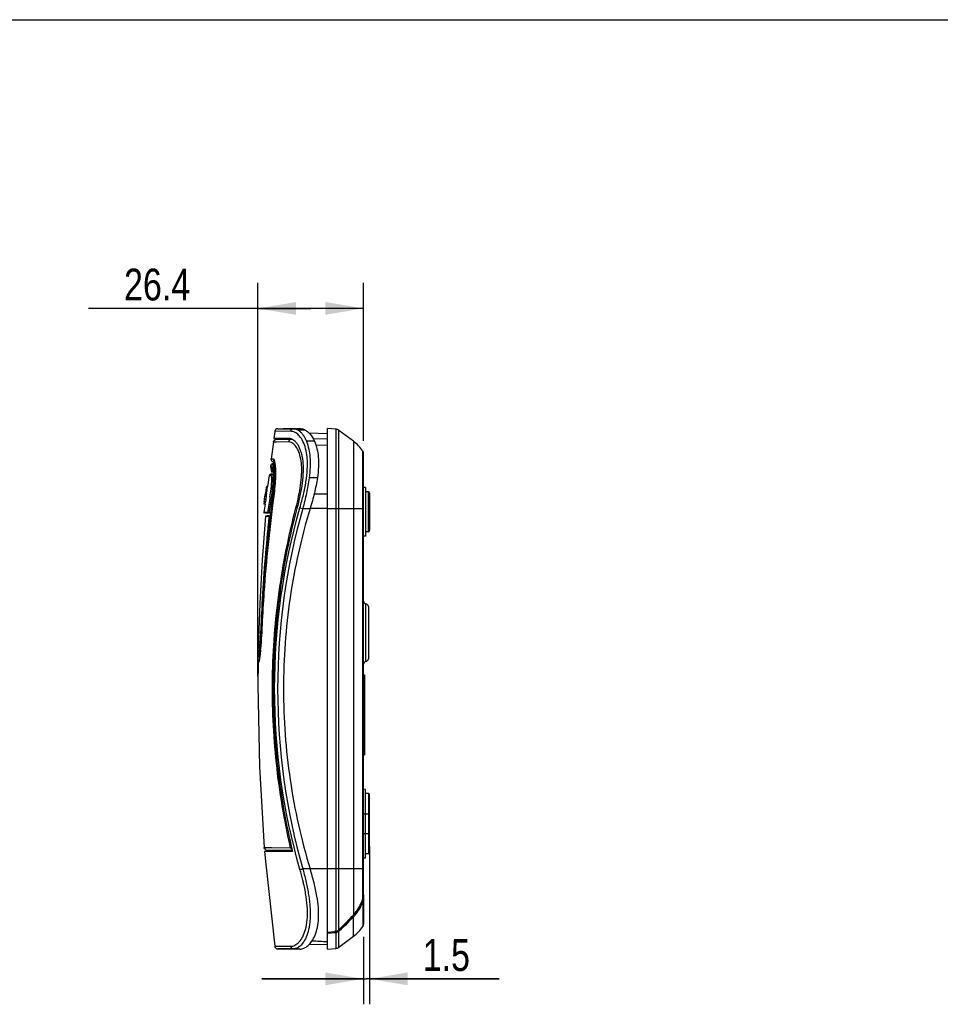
# Model space of a CAD drawing. Header units: inches. Extents: x 0 to 17, y 0 to 11.
# Tile 20 of 24: x 6.2 to 10.7, y 6.2 to 11. Entities that reach past the tile are written whole.
import ezdxf

# ---------------------------------------------------------------- set-up
doc = ezdxf.new("R2010")
doc.units = ezdxf.units.IN
doc.header["$LTSCALE"] = 0.935
doc.header["$MEASUREMENT"] = 0
doc.layers.get('0').update_dxf_attribs({"linetype": 'CONTINUOUS'})
doc.layers.add('1', color=7, linetype='CONTINUOUS')
doc.styles.get("Standard").update_dxf_attribs({"font": 'txt', "width": 0.8})
doc.dimstyles.new('DIMSTYLE_1', dxfattribs={"dimtxt": 0.15625, "dimasz": 0.1875, "dimexe": 0.125, "dimexo": 0.0625, "dimgap": 0.039062, "dimtad": 0, "dimtih": 1, "dimtoh": 1, "dimlfac": 2, "dimzin": 4, "dimdsep": 46, "dimtxsty": 'Standard', "dimblk": '_FILLED', "dimblk1": '_FILLED', "dimblk2": '_FILLED', "dimcen": 0.09, "dimazin": 1, "dimtfac": 1, "dimtofl": 0, "dimtmove": 0, "dimatfit": 3, "dimldrblk": '_FILLED', "dimfxl": 1, "dimtolj": 1, "dimtzin": 4, "dimarcsym": 0})
doc.dimstyles.new('DIMSTYLE_2', dxfattribs={"dimtxt": 0.15625, "dimasz": 0.1875, "dimexe": 0.125, "dimexo": 0.0625, "dimgap": 0.039062, "dimtad": 0, "dimtih": 1, "dimtoh": 1, "dimdec": 1, "dimlfac": 2, "dimzin": 4, "dimdsep": 46, "dimtxsty": 'Standard', "dimblk": '_FILLED', "dimblk1": '_FILLED', "dimblk2": '_FILLED', "dimcen": 0.09, "dimazin": 1, "dimtfac": 1, "dimtofl": 0, "dimtmove": 0, "dimatfit": 3, "dimldrblk": '_FILLED', "dimfxl": 1, "dimtolj": 1, "dimtzin": 4, "dimarcsym": 0})

# ---------------------------------------------------------------- blocks, each defined once
blk = doc.blocks.new('_FILLED')
at = {"color": 0, "linetype": 'ByBlock'}
blk.add_solid([(0, 0), (-1, 0.167), (-1, -0.167)], dxfattribs=at)
blk = doc.blocks.new('*D3')
at = {"color": 7, "linetype": 'Continuous', "transparency": 16777216}
for p, q in [((7.3306, 7.7731), (7.3306, 9.7058)), ((7.8499, 8.9304), (7.8499, 9.7058)), ((7.5902, 9.5808), (6.498, 9.5808)), ((7.3306, 9.5808), (7.5902, 9.5808)), ((7.8499, 9.5808), (7.5902, 9.5808))]:
    blk.add_line(p, q, dxfattribs=at)
at = {"color": 7, "linetype": 'Continuous', "transparency": 16777216, "xscale": 0.1875, "yscale": 0.1875, "zscale": 0.1875, "rotation": 180}
blk.add_blockref('_FILLED', (7.3306, 9.5808), dxfattribs=at)
at = {"color": 7, "linetype": 'Continuous', "transparency": 16777216, "xscale": 0.1875, "yscale": 0.1875, "zscale": 0.1875}
blk.add_blockref('_FILLED', (7.8499, 9.5808), dxfattribs=at)
at = {"color": 7, "linetype": 'Continuous', "transparency": 16777216, "insert": (6.998, 9.7761), "char_height": 0.15625, "width": 0.5, "attachment_point": 3, "line_spacing_factor": 0.9}
blk.add_mtext('26.4', dxfattribs=at)
blk = doc.blocks.new('*D4')
at = {"color": 7, "linetype": 'Continuous', "transparency": 16777216}
for p, q in [((7.8794, 6.9361), (7.8794, 6.1599)), ((7.8498, 6.4914), (7.8498, 6.1599)), ((7.8498, 6.2849), (7.3498, 6.2849)), ((7.3498, 6.2849), (7.8646, 6.2849)), ((8.5156, 6.2849), (7.8646, 6.2849)), ((7.8794, 6.2849), (8.5156, 6.2849))]:
    blk.add_line(p, q, dxfattribs=at)
at = {"color": 7, "linetype": 'Continuous', "transparency": 16777216, "xscale": 0.1875, "yscale": 0.1875, "zscale": 0.1875}
blk.add_blockref('_FILLED', (7.8498, 6.2849), dxfattribs=at)
at = {"color": 7, "linetype": 'Continuous', "transparency": 16777216, "xscale": 0.1875, "yscale": 0.1875, "zscale": 0.1875, "rotation": 180}
blk.add_blockref('_FILLED', (7.8794, 6.2849), dxfattribs=at)
at = {"color": 7, "linetype": 'Continuous', "transparency": 16777216, "insert": (8.1406, 6.4802), "char_height": 0.15625, "width": 0.375, "attachment_point": 1, "line_spacing_factor": 0.9}
blk.add_mtext('1.5', dxfattribs=at)

msp = doc.modelspace()

# ---------------------------------------------------------------- linework, layer by layer
at = {"color": 7, "linetype": 'Continuous'}
for p, q in [((0, 11), (17, 11)), ((7.41329, 8.97584), (7.40889, 8.94187)), ((7.49149, 8.97667), (7.41329, 8.97584)), ((7.49149, 8.97667), (7.41329, 8.97584)), ((7.42835, 8.98953), (7.45511, 8.99046)), ((7.42835, 8.98952), (7.45332, 8.98948)), ((7.42835, 8.98952), (7.45512, 8.98946)), ((7.45332, 8.98948), (7.50564, 8.98938)), ((7.45513, 8.99046), (7.53665, 8.99046)), ((7.50564, 8.98938), (7.53665, 8.99046)), ((7.55167, 8.98804), (7.51914, 8.98691)), ((7.56323, 8.98292), (7.5295, 8.98177)), ((7.67269, 8.96392), (7.58311, 8.96705)), ((7.40656, 8.92352), (7.39651, 8.84072)), ((7.42279, 8.92373), (7.40657, 8.92352)), ((7.44453, 8.94124), (7.40889, 8.94187)), ((7.4089, 8.94187), (7.44276, 8.94189)), ((7.41188, 8.94187), (7.43569, 8.94189)), ((7.42217, 8.93731), (7.50032, 8.93731)), ((7.48093, 8.9245), (7.42279, 8.92373)), ((7.43569, 8.94189), (7.48301, 8.9419)), ((7.44453, 8.94124), (7.44403, 8.9373)), ((7.48129, 8.94125), (7.44453, 8.94124)), ((7.44478, 8.93731), (7.44458, 8.93731)), ((7.48959, 8.94125), (7.47213, 8.94125)), ((7.48685, 8.94125), (7.48129, 8.94125)), ((7.48301, 8.9419), (7.48342, 8.9419)), ((7.48301, 8.9419), (7.48342, 8.94189)), ((7.60816, 8.92888), (7.56929, 8.92774)), ((7.60163, 8.94164), (7.67269, 8.93932)), ((7.61561, 8.90993), (7.67269, 8.90824)), ((7.3931, 8.81125), (7.392, 8.80148)), ((7.3931, 8.81125), (7.3966, 8.81124)), ((7.3931, 8.81125), (7.3976, 8.81124)), ((7.39652, 8.84072), (7.40622, 8.84085)), ((7.3966, 8.81124), (7.40235, 8.81123)), ((7.39857, 8.81866), (7.3976, 8.81133)), ((7.40801, 8.81133), (7.3976, 8.81133)), ((7.3976, 8.81124), (7.40235, 8.81123)), ((7.40801, 8.81133), (7.39761, 8.81133)), ((7.39858, 8.81866), (7.40901, 8.81867)), ((7.40235, 8.81123), (7.40801, 8.81133)), ((7.41216, 8.82314), (7.40716, 8.82396)), ((7.409, 8.81884), (7.41365, 8.81892)), ((7.41368, 8.81875), (7.40901, 8.81867)), ((7.4128, 8.82314), (7.41216, 8.82314)), ((7.392, 8.80148), (7.39687, 8.7762)), ((7.40115, 8.80148), (7.392, 8.80148)), ((7.39427, 8.76564), (7.40831, 8.76601)), ((7.403, 8.7656), (7.39427, 8.76564)), ((7.40643, 8.7762), (7.39687, 8.7762)), ((7.40643, 8.7762), (7.40115, 8.80148)), ((7.40832, 8.76574), (7.403, 8.7656)), ((7.40822, 8.76911), (7.40777, 8.77638)), ((7.4101, 8.77694), (7.41044, 8.76752)), ((7.3867, 8.75898), (7.37856, 8.70597)), ((7.39546, 8.75901), (7.3867, 8.75898)), ((7.39546, 8.75896), (7.3867, 8.759)), ((7.62296, 8.74774), (7.58253, 8.74719)), ((7.36607, 8.66119), (7.36671, 8.6655)), ((7.36671, 8.6655), (7.36685, 8.66647)), ((7.36685, 8.66647), (7.36737, 8.67)), ((7.36737, 8.67), (7.36758, 8.67144)), ((7.36851, 8.67787), (7.36758, 8.67144)), ((7.37352, 8.67145), (7.36758, 8.67144)), ((7.36896, 8.68103), (7.36851, 8.67787)), ((7.36958, 8.68528), (7.36893, 8.68103)), ((7.3726, 8.7044), (7.36895, 8.68103)), ((7.37493, 8.68121), (7.36896, 8.68103)), ((7.37012, 8.68873), (7.36958, 8.68528)), ((7.37098, 8.6942), (7.37012, 8.68873)), ((7.37201, 8.70073), (7.37098, 8.6942)), ((7.3726, 8.7044), (7.37201, 8.70073)), ((7.37352, 8.67145), (7.37202, 8.66119)), ((7.37278, 8.7058), (7.3726, 8.7044)), ((7.3726, 8.7044), (7.37855, 8.70443)), ((7.37875, 8.70594), (7.37278, 8.7058)), ((7.37352, 8.67145), (7.37493, 8.68121)), ((7.3749, 8.68122), (7.3755, 8.68514)), ((7.37492, 8.68121), (7.37855, 8.70443)), ((7.3755, 8.68514), (7.37605, 8.68863)), ((7.37605, 8.68863), (7.3769, 8.69409)), ((7.3769, 8.69409), (7.37797, 8.70084)), ((7.37797, 8.70084), (7.37855, 8.70443)), ((7.37855, 8.70443), (7.37875, 8.70594)), ((7.60716, 8.66887), (7.67269, 8.66844)), ((7.3601, 8.6204), (7.35976, 8.61803)), ((7.36568, 8.61792), (7.35976, 8.61803)), ((7.35994, 8.618), (7.35991, 8.61776)), ((7.35994, 8.618), (7.35991, 8.61776)), ((7.36564, 8.61762), (7.35991, 8.61776)), ((7.3615, 8.63004), (7.3601, 8.6204)), ((7.36568, 8.61792), (7.36021, 8.57865)), ((7.3615, 8.63004), (7.36296, 8.64028)), ((7.36744, 8.63004), (7.3615, 8.63004)), ((7.36296, 8.64028), (7.36311, 8.64132)), ((7.36321, 8.64131), (7.36554, 8.6574)), ((7.36914, 8.64121), (7.36321, 8.64131)), ((7.36552, 8.6574), (7.36607, 8.66119)), ((7.36554, 8.6574), (7.3715, 8.6575)), ((7.36568, 8.61792), (7.36744, 8.63004)), ((7.36579, 8.61864), (7.36682, 8.62573)), ((7.37202, 8.66119), (7.36607, 8.66119)), ((7.36682, 8.62573), (7.36744, 8.63004)), ((7.3689, 8.64027), (7.36744, 8.63004)), ((7.36904, 8.64121), (7.3689, 8.64027)), ((7.3715, 8.6575), (7.36914, 8.64121)), ((7.37202, 8.66119), (7.37148, 8.6575)), ((7.39008, 8.65489), (7.39758, 8.65363)), ((7.39758, 8.65363), (7.3977, 8.65441)), ((7.39758, 8.65363), (7.40165, 8.65373)), ((7.40314, 8.65384), (7.40814, 8.65384)), ((7.40835, 8.65589), (7.40814, 8.65592)), ((7.37761, 8.57805), (7.36021, 8.57865)), ((7.3814, 8.57351), (7.36404, 8.57417)), ((7.38521, 8.57738), (7.37761, 8.57805)), ((7.38073, 8.57777), (7.37792, 8.57802)), ((7.38521, 8.57738), (7.38073, 8.57777)), ((7.38524, 8.57343), (7.3814, 8.57351)), ((7.39305, 8.57725), (7.38521, 8.57738)), ((7.38524, 8.57343), (7.38521, 8.57738)), ((7.39261, 8.57331), (7.38524, 8.57343)), ((7.52285, 8.59915), (7.51764, 8.60051)), ((7.53735, 8.60052), (7.55098, 8.59665)), ((7.55098, 8.59665), (7.58709, 8.59667)), ((7.67269, 8.59679), (7.58711, 8.59676)), ((7.39105, 8.55948), (7.38577, 8.55939)), ((7.38593, 8.56065), (7.39119, 8.56076)), ((7.37701, 8.47481), (7.38149, 8.47437)), ((7.34794, 8.07898), (7.3512, 8.07882)), ((7.34816, 8.02602), (7.34557, 8.02613)), ((7.34815, 8.02589), (7.34819, 8.0268)), ((7.34815, 8.02589), (7.3482, 8.02679)), ((7.34894, 8.02673), (7.34891, 8.02589)), ((7.34895, 8.02673), (7.34891, 8.02589)), ((7.35126, 8.02589), (7.34891, 8.02589)), ((7.35089, 8.01876), (7.35126, 8.02662)), ((7.35132, 8.02662), (7.35126, 8.02662)), ((7.35132, 8.02662), (7.35128, 8.0258)), ((7.34029, 7.90842), (7.3432, 7.94211)), ((7.34032, 7.94233), (7.3403, 7.9421)), ((7.34134, 7.90999), (7.34397, 7.94194)), ((7.34629, 7.94148), (7.34369, 7.90807)), ((7.33201, 7.87827), (7.33732, 7.90384)), ((7.3327, 7.91488), (7.33623, 7.91489)), ((7.33543, 7.87825), (7.33856, 7.89334)), ((7.33981, 7.90384), (7.33732, 7.90384)), ((7.3384, 7.88275), (7.34071, 7.90337)), ((7.33873, 7.90886), (7.34029, 7.90883)), ((7.33981, 7.90371), (7.34029, 7.90842)), ((7.34071, 7.90337), (7.34074, 7.90369)), ((7.34074, 7.90369), (7.34123, 7.9088)), ((7.34324, 7.90288), (7.34118, 7.88089)), ((7.34123, 7.9088), (7.34134, 7.90999)), ((7.34267, 7.8972), (7.34334, 7.90476)), ((7.34326, 7.90363), (7.34324, 7.90335)), ((7.34326, 7.90315), (7.34324, 7.90288)), ((7.33482, 7.84109), (7.33141, 7.84106)), ((7.33201, 7.87827), (7.33185, 7.8686)), ((7.33975, 7.86846), (7.33185, 7.8686)), ((7.33201, 7.87827), (7.33543, 7.87825)), ((7.33678, 7.84677), (7.33635, 7.84477)), ((7.33681, 7.8527), (7.33771, 7.85323)), ((7.33857, 7.86848), (7.33862, 7.86104)), ((7.33883, 7.86104), (7.33873, 7.86104)), ((7.33892, 7.86074), (7.33886, 7.86032)), ((7.33973, 7.86739), (7.33892, 7.86074)), ((7.33982, 7.8682), (7.33973, 7.86739)), ((7.34118, 7.88089), (7.33982, 7.8682)), ((7.84985, 7.77983), (7.85379, 7.77983)), ((7.85379, 7.77983), (7.85379, 7.38613)), ((7.84985, 7.38613), (7.85379, 7.38613)), ((7.36186, 6.93091), (7.37804, 6.9306)), ((7.37804, 6.9306), (7.39786, 6.93028)), ((7.39786, 6.93028), (7.49144, 6.92878)), ((7.39923, 6.91245), (7.36371, 6.91183)), ((7.39713, 6.91182), (7.36371, 6.91183)), ((7.49958, 6.91638), (7.37752, 6.91638)), ((7.46181, 6.91179), (7.39713, 6.91182)), ((7.39951, 6.91244), (7.39919, 6.91638)), ((7.3995, 6.91244), (7.39923, 6.91245)), ((7.3995, 6.91245), (7.49433, 6.91244)), ((7.49919, 6.91244), (7.46181, 6.91179)), ((7.48345, 6.91178), (7.46181, 6.91179)), ((7.49918, 6.91178), (7.48345, 6.91179)), ((7.49357, 6.91638), (7.49433, 6.91244)), ((7.49431, 6.91244), (7.4992, 6.91245)), ((7.50057, 6.91178), (7.49918, 6.91178)), ((7.49919, 6.91245), (7.50044, 6.91245)), ((7.58753, 6.82512), (7.55136, 6.82514)), ((7.67269, 6.82507), (7.58753, 6.8251)), ((7.4132, 6.44602), (7.49146, 6.44519)), ((7.58191, 6.45369), (7.67264, 6.45527)), ((7.45281, 6.43238), (7.42827, 6.43234)), ((7.43795, 6.43236), (7.42827, 6.43233)), ((7.42827, 6.43233), (7.45503, 6.4314)), ((7.45504, 6.4324), (7.43795, 6.43236)), ((7.50562, 6.43249), (7.45281, 6.43238)), ((7.53662, 6.4314), (7.45504, 6.4314)), ((7.53662, 6.4314), (7.50561, 6.43248))]:
    msp.add_line(p, q, dxfattribs=at)
for points in [[(7.42835, 8.98952), (7.42826, 8.98952), (7.42771, 8.98949), (7.42714, 8.98943), (7.42653, 8.98934), (7.42591, 8.98923), (7.42527, 8.98908), (7.42462, 8.98891), (7.42398, 8.98871), (7.42333, 8.98848), (7.42269, 8.98822), (7.42204, 8.98793), (7.4214, 8.9876), (7.42075, 8.98724), (7.42011, 8.98683), (7.41947, 8.98639), (7.41884, 8.9859), (7.41823, 8.98536), (7.41763, 8.98478), (7.41705, 8.98414), (7.4165, 8.98346), (7.41597, 8.98273), (7.41547, 8.98195), (7.41501, 8.98113), (7.41458, 8.98026), (7.4142, 8.97935), (7.41386, 8.9784), (7.41358, 8.9774), (7.41337, 8.97637), (7.41329, 8.97584)], [(7.45512, 8.98946), (7.46287, 8.98945), (7.50564, 8.98938)], [(7.45513, 8.99046), (7.46423, 8.99046), (7.4915, 8.99044), (7.53665, 8.99046)], [(7.40657, 8.92352), (7.40677, 8.92474), (7.40869, 8.92964), (7.41215, 8.93368), (7.41682, 8.93635), (7.42215, 8.93731)], [(7.40716, 8.82396), (7.40261, 8.82637), (7.39906, 8.83015), (7.39696, 8.83483), (7.39644, 8.83983), (7.39652, 8.84072)], [(7.40814, 8.65592), (7.41, 8.67059), (7.41206, 8.68888), (7.41375, 8.70646), (7.41506, 8.72319), (7.416, 8.73891), (7.41656, 8.75354), (7.41679, 8.76698), (7.41674, 8.77917), (7.41643, 8.79007), (7.4159, 8.79962), (7.41519, 8.80782), (7.41435, 8.81469), (7.41344, 8.82022), (7.41252, 8.8244), (7.41172, 8.82716), (7.41156, 8.82759)], [(7.39427, 8.76564), (7.39413, 8.76563), (7.39381, 8.76561), (7.39346, 8.76558), (7.39308, 8.76552), (7.39269, 8.76544), (7.3923, 8.76533), (7.3919, 8.76521), (7.3915, 8.76506), (7.39109, 8.76488), (7.39068, 8.76467), (7.39028, 8.76443), (7.38988, 8.76416), (7.38949, 8.76386), (7.38911, 8.76353), (7.38874, 8.76317), (7.3884, 8.76277), (7.38807, 8.76235), (7.38777, 8.7619), (7.3875, 8.76142), (7.38726, 8.76092), (7.38705, 8.7604), (7.38688, 8.75986), (7.38675, 8.7593), (7.3867, 8.75898)], [(7.35126, 8.02662), (7.36369, 8.23065), (7.38285, 8.44321), (7.40814, 8.65592)], [(7.36021, 8.57865), (7.36017, 8.57811), (7.36047, 8.57661), (7.36116, 8.5755)], [(7.37761, 8.57805), (7.37269, 8.57817), (7.36849, 8.57828), (7.36481, 8.5784), (7.36199, 8.57851), (7.3604, 8.57861), (7.36021, 8.57865)], [(7.36774, 8.55971), (7.35134, 8.3456), (7.3396, 8.1294), (7.33271, 7.91488)], [(7.34614, 7.94018), (7.34685, 7.95025), (7.34756, 7.96076), (7.34826, 7.97169), (7.34895, 7.983), (7.34963, 7.99464), (7.35027, 8.00658), (7.35089, 8.01876)], [(7.34334, 7.90476), (7.34402, 7.91285), (7.34472, 7.92146), (7.34543, 7.93058), (7.34614, 7.94018)], [(7.3327, 7.91488), (7.33275, 7.91401), (7.33339, 7.91199), (7.33471, 7.91032), (7.33652, 7.90923), (7.33851, 7.90885)], [(7.34139, 7.88369), (7.34202, 7.89017), (7.34267, 7.8972)], [(7.33144, 7.84106), (7.33058, 7.72795), (7.33813, 7.32727), (7.36191, 6.93088)], [(7.33141, 7.84106), (7.33152, 7.84263), (7.3332, 7.84813), (7.33681, 7.8527)], [(7.33659, 7.84745), (7.33657, 7.84739), (7.3366, 7.8475), (7.33678, 7.84823), (7.33704, 7.84948), (7.33737, 7.8512), (7.33774, 7.85341), (7.33816, 7.85614), (7.33862, 7.8594), (7.33912, 7.86319), (7.33965, 7.86752), (7.3402, 7.87238), (7.34078, 7.87776), (7.34139, 7.88369)], [(7.37749, 6.91638), (7.37208, 6.91739), (7.36732, 6.92018), (7.36385, 6.9244), (7.36203, 6.9295), (7.36186, 6.93091)], [(7.36346, 6.91182), (7.36763, 6.86277), (7.4132, 6.44603)], [(7.39951, 6.91182), (7.37669, 6.91183), (7.36371, 6.91183)], [(7.3995, 6.91245), (7.41307, 6.91245), (7.44474, 6.91245)], [(7.4132, 6.44602), (7.42187, 6.44592), (7.44802, 6.44564), (7.49146, 6.4452)], [(7.4132, 6.44602), (7.41341, 6.44485), (7.41386, 6.44323), (7.41444, 6.44172), (7.41515, 6.44033), (7.41595, 6.43904), (7.41684, 6.43787), (7.41781, 6.43682), (7.41885, 6.43589), (7.41994, 6.43508), (7.42107, 6.4344), (7.4222, 6.43382), (7.42334, 6.43335), (7.42446, 6.43297), (7.42554, 6.4327), (7.42656, 6.4325), (7.42749, 6.43239), (7.42828, 6.43234)], [(7.50561, 6.43248), (7.47549, 6.43244), (7.45504, 6.4324)], [(7.53662, 6.4314), (7.49171, 6.43142), (7.46428, 6.43141), (7.45504, 6.4314)]]:
    msp.add_lwpolyline(points, dxfattribs=at)
for centre, radius, start, end in [((7.4971, 8.93095), 0.06027, 57.47894, 57.99846), ((7.4775, 8.88253), 0.04269, 61.52402, 62.00751), ((7.32538, 8.80833), 0.08967, 11.79343, 12.86668), ((7.30745, 8.80461), 0.10798, 10.26175, 11.77916), ((7.19704, 8.76024), 0.21135, 4.37859, 5.02357), ((7.098, 8.75426), 0.31057, 2.41, 2.74109), ((7.03083, 8.75875), 0.37972, 0.89115, 1.32303), ((15.08156, 7.6833), 7.741, 172.797452, 177.456741), ((15.00608, 7.68084), 7.66495, 172.707095, 177.413605), ((15.86299, 7.24006), 8.59022, 170.52005, 171.039247), ((15.8419, 7.2447), 8.56106, 170.527478, 171.04442), ((6.17481, 8.8071), 1.23637, 352.87948, 353.01016), ((6.41515, 8.77941), 0.99594, 352.75728, 352.90784), ((15.67901, 7.65943), 8.34194, 173.806587, 174.39075), ((15.32558, 7.69217), 7.98701, 174.376616, 177.224586), ((15.07779, 7.70621), 7.73884, 177.23959, 177.630707), ((4.95522, 8.11946), 2.39534, 355.74993, 355.88223), ((7.3405, 7.91475), 0.00591, 178.72347, 180.00136), ((7.34214, 7.91478), 0.00593, 232.87906, 252.10723), ((6.66103, 7.97544), 0.68256, 353.81986, 353.96776), ((5.22746, 8.08706), 2.12378, 355.03235, 355.1656), ((7.35082, 7.84077), 0.01601, 153.16257, 161.38973), ((6.00282, 6.39939), 1.606, 15.22544, 15.3728), ((7.82643, 10.24275), 3.77753, 266.51604, 267.66755)]:
    msp.add_arc(centre, radius, start, end, dxfattribs=at)
for points, knots in [([(7.50564, 8.98938), (7.50234, 8.98925), (7.49553, 8.98645), (7.49212, 8.98002), (7.49148, 8.97667)], [0, 0, 0, 0, 0.492399, 1, 1, 1, 1]), ([(7.56217, 8.90171), (7.55853, 8.91305), (7.55009, 8.93321), (7.5327, 8.95754), (7.51306, 8.97299), (7.49823, 8.9766), (7.49149, 8.97667)], [0, 0, 0, 0, 0.3272239, 0.5959033, 0.8145792, 1, 1, 1, 1]), ([(7.50564, 8.98938), (7.50677, 8.98937), (7.51135, 8.98915), (7.51589, 8.98809), (7.51914, 8.98691)], [0, 0, 0, 0, 0.2457046, 1, 1, 1, 1]), ([(7.51914, 8.98691), (7.51997, 8.98661), (7.52339, 8.98525), (7.52666, 8.98353), (7.52905, 8.98206)], [0, 0, 0, 0, 0.2401503, 1, 1, 1, 1]), ([(7.5295, 8.98177), (7.5334, 8.97926), (7.54113, 8.97288), (7.5516, 8.9608), (7.56135, 8.94555), (7.56672, 8.93397), (7.56929, 8.92774)], [0, 0, 0, 0, 0.2047299, 0.4383594, 0.7028674, 1, 1, 1, 1]), ([(7.53663, 8.99046), (7.53788, 8.99046), (7.54297, 8.99025), (7.54801, 8.98921), (7.55167, 8.98804)], [0, 0, 0, 0, 0.2448853, 1, 1, 1, 1]), ([(7.55167, 8.98804), (7.55265, 8.98772), (7.55663, 8.98633), (7.56045, 8.9845), (7.56324, 8.98292)], [0, 0, 0, 0, 0.2425061, 1, 1, 1, 1]), ([(7.56324, 8.98292), (7.57243, 8.97771), (7.59043, 8.96142), (7.60269, 8.94082), (7.60816, 8.92888)], [0, 0, 0, 0, 0.4459271, 1, 1, 1, 1]), ([(7.49572, 8.93731), (7.4923, 8.93731), (7.48516, 8.93461), (7.48155, 8.92797), (7.48092, 8.9245)], [0, 0, 0, 0, 0.4929782, 1, 1, 1, 1]), ([(7.49754, 8.92023), (7.49492, 8.92162), (7.48952, 8.9238), (7.48372, 8.92454), (7.48093, 8.92451)], [0, 0, 0, 0, 0.5153172, 1, 1, 1, 1]), ([(7.48342, 8.9419), (7.48554, 8.94187), (7.48841, 8.94156), (7.49119, 8.9409), (7.49189, 8.94072)], [0, 0, 0, 0, 0.7458644, 1, 1, 1, 1]), ([(7.49189, 8.94072), (7.49893, 8.93882), (7.50927, 8.93234), (7.52051, 8.92005), (7.52883, 8.90752), (7.53629, 8.89233), (7.5426, 8.87448), (7.54766, 8.85412), (7.55249, 8.82251), (7.55391, 8.77793), (7.5488, 8.72033), (7.5379, 8.65906), (7.52774, 8.61759), (7.52218, 8.59661)], [0, 0, 0, 0, 0.0594147, 0.0951415, 0.1357127, 0.1814956, 0.2328392, 0.2897393, 0.3523152, 0.4931979, 0.6520168, 0.8230488, 1, 1, 1, 1]), ([(7.49572, 8.93731), (7.49635, 8.93731), (7.49891, 8.93722), (7.50146, 8.93679), (7.50333, 8.9363)], [0, 0, 0, 0, 0.2468433, 1, 1, 1, 1]), ([(7.51765, 8.60051), (7.52254, 8.6191), (7.53139, 8.65597), (7.54133, 8.71048), (7.54643, 8.76212), (7.54627, 8.80889), (7.54064, 8.84915), (7.53021, 8.88155), (7.51639, 8.90551), (7.50411, 8.91667), (7.49786, 8.92006)], [0, 0, 0, 0, 0.1716736, 0.338434, 0.4943739, 0.6344272, 0.7551668, 0.8559198, 0.9365134, 1, 1, 1, 1]), ([(7.56929, 8.92774), (7.57909, 8.90295), (7.58733, 8.85995), (7.58779, 8.79909), (7.58477, 8.76496), (7.58253, 8.74719)], [0, 0, 0, 0, 0.4380294, 0.7057697, 1, 1, 1, 1]), ([(7.60816, 8.92888), (7.61935, 8.90446), (7.62858, 8.86109), (7.62917, 8.79985), (7.62557, 8.76555), (7.62295, 8.74773)], [0, 0, 0, 0, 0.4385445, 0.7059454, 1, 1, 1, 1]), ([(7.57301, 8.8445), (7.57258, 8.84974), (7.57053, 8.86906), (7.5665, 8.88821), (7.56217, 8.90171)], [0, 0, 0, 0, 0.2705794, 1, 1, 1, 1]), ([(7.40235, 8.81123), (7.40305, 8.81123), (7.40415, 8.81031), (7.40508, 8.80869), (7.40628, 8.80587), (7.40751, 8.80101), (7.40822, 8.79674), (7.40856, 8.79428)], [0, 0, 0, 0, 0.1115479, 0.1965921, 0.3057997, 0.6008471, 1, 1, 1, 1]), ([(7.40622, 8.84085), (7.40589, 8.83825), (7.40659, 8.83281), (7.40981, 8.82837), (7.41183, 8.82671)], [0, 0, 0, 0, 0.5005639, 1, 1, 1, 1]), ([(7.40622, 8.84085), (7.40686, 8.84086), (7.40842, 8.83996), (7.40997, 8.83732), (7.41155, 8.83333), (7.41238, 8.83013), (7.4128, 8.82829)], [0, 0, 0, 0, 0.1309733, 0.3297498, 0.6179827, 1, 1, 1, 1]), ([(7.4169, 8.77502), (7.4166, 8.78021), (7.416, 8.78751), (7.41465, 8.7965), (7.4136, 8.80166), (7.41238, 8.80579), (7.41104, 8.80909), (7.40925, 8.81133), (7.40801, 8.81133)], [0, 0, 0, 0, 0.4065691, 0.5714961, 0.7093132, 0.8196418, 0.9030803, 1, 1, 1, 1]), ([(7.4137, 8.82385), (7.41446, 8.81967), (7.4157, 8.81022), (7.4173, 8.78745), (7.41731, 8.75287), (7.41441, 8.70628), (7.41065, 8.67312), (7.40835, 8.65589)], [0, 0, 0, 0, 0.0755348, 0.1695196, 0.4061137, 0.6905183, 1, 1, 1, 1]), ([(7.41533, 8.80621), (7.41494, 8.80802), (7.41411, 8.81126), (7.4126, 8.8155), (7.41056, 8.81867), (7.40901, 8.81867)], [0, 0, 0, 0, 0.3858961, 0.6772916, 1, 1, 1, 1]), ([(7.53735, 8.60052), (7.54348, 8.62196), (7.55474, 8.66447), (7.56757, 8.72752), (7.57454, 8.78749), (7.57451, 8.82626), (7.57301, 8.8445)], [0, 0, 0, 0, 0.2699877, 0.5323202, 0.7783478, 1, 1, 1, 1]), ([(7.39546, 8.75901), (7.39575, 8.76076), (7.3976, 8.76417), (7.40122, 8.76555), (7.40299, 8.7656)], [0, 0, 0, 0, 0.5006994, 1, 1, 1, 1]), ([(7.3977, 8.65441), (7.39879, 8.66159), (7.4008, 8.6757), (7.40325, 8.69624), (7.40501, 8.71523), (7.40591, 8.72975), (7.40622, 8.74002), (7.40626, 8.74652), (7.40612, 8.75213), (7.40582, 8.7568), (7.40537, 8.76048), (7.40486, 8.76291), (7.40432, 8.76433), (7.40389, 8.76514), (7.40334, 8.7656), (7.403, 8.7656)], [0, 0, 0, 0, 0.1937601, 0.3801037, 0.5519517, 0.7025368, 0.7679763, 0.8259829, 0.876032, 0.9177049, 0.9507062, 0.9749503, 0.9838681, 0.9907911, 1, 1, 1, 1]), ([(7.40551, 8.79328), (7.40523, 8.79449), (7.40465, 8.79664), (7.4036, 8.79947), (7.40217, 8.80148), (7.40115, 8.80148)], [0, 0, 0, 0, 0.3894414, 0.6811354, 1, 1, 1, 1]), ([(7.402, 8.65664), (7.40444, 8.67661), (7.40729, 8.70591), (7.40874, 8.74287), (7.40862, 8.75975), (7.4083, 8.76732)], [0, 0, 0, 0, 0.5439152, 0.7952006, 1, 1, 1, 1]), ([(7.4105, 8.76466), (7.41076, 8.74805), (7.40931, 8.71187), (7.40589, 8.67585), (7.40347, 8.65644)], [0, 0, 0, 0, 0.4592187, 1, 1, 1, 1]), ([(7.40757, 8.77875), (7.40745, 8.7802), (7.40696, 8.78507), (7.40627, 8.78993), (7.40551, 8.79328)], [0, 0, 0, 0, 0.2978786, 1, 1, 1, 1]), ([(7.40643, 8.77614), (7.40679, 8.77614), (7.40728, 8.77598), (7.40769, 8.7757), (7.40779, 8.77562)], [0, 0, 0, 0, 0.7253343, 1, 1, 1, 1]), ([(7.40856, 8.79428), (7.40873, 8.79301), (7.40944, 8.78725), (7.40986, 8.78146), (7.4101, 8.77694)], [0, 0, 0, 0, 0.22065, 1, 1, 1, 1]), ([(7.39008, 8.65489), (7.39228, 8.66806), (7.39508, 8.68728), (7.39757, 8.71186), (7.39849, 8.72548), (7.3988, 8.73511), (7.39884, 8.74121), (7.39869, 8.74646), (7.39838, 8.75083), (7.39791, 8.75426), (7.39738, 8.75654), (7.39683, 8.75785), (7.39637, 8.75862), (7.39581, 8.75901), (7.39546, 8.75901)], [0, 0, 0, 0, 0.3798121, 0.5517391, 0.7023381, 0.7677294, 0.8256472, 0.8755761, 0.9171166, 0.9500059, 0.9742099, 0.9831672, 0.9902018, 1, 1, 1, 1]), ([(7.58254, 8.74719), (7.57936, 8.72221), (7.57016, 8.67167), (7.558, 8.62181), (7.55097, 8.59666)], [0, 0, 0, 0, 0.4908835, 1, 1, 1, 1]), ([(7.62295, 8.74773), (7.61927, 8.72259), (7.60884, 8.67176), (7.59479, 8.62188), (7.58711, 8.59663)], [0, 0, 0, 0, 0.4904821, 1, 1, 1, 1]), ([(7.40835, 8.65589), (7.38747, 8.49929), (7.36591, 8.28955), (7.35375, 8.07923), (7.35132, 8.02662)], [0, 0, 0, 0, 0.7499491, 1, 1, 1, 1]), ([(7.3814, 8.57351), (7.38032, 8.57352), (7.37807, 8.57458), (7.37744, 8.57698), (7.37761, 8.57805)], [0, 0, 0, 0, 0.4986497, 1, 1, 1, 1]), ([(7.49144, 6.92878), (7.45988, 7.06581), (7.41314, 7.34394), (7.39404, 7.76638), (7.42663, 8.18797), (7.48187, 8.46453), (7.51764, 8.60051)], [0, 0, 0, 0, 0.250002, 0.5000031, 0.7500125, 1, 1, 1, 1]), ([(7.52219, 8.59663), (7.48565, 8.45964), (7.42919, 8.18087), (7.39697, 7.7557), (7.41469, 7.40062), (7.45511, 7.11974), (7.48404, 6.98075), (7.50059, 6.91178)], [0, 0, 0, 0, 0.2499724, 0.4999413, 0.7499094, 0.8749546, 1, 1, 1, 1]), ([(7.53716, 6.82334), (7.45482, 7.11092), (7.3706, 7.712), (7.45498, 8.31304), (7.53737, 8.60051)], [0, 0, 0, 0, 0.5000772, 1, 1, 1, 1]), ([(7.55095, 8.59666), (7.46941, 8.30996), (7.38561, 7.71091), (7.46964, 7.11188), (7.55133, 6.82513)], [0, 0, 0, 0, 0.4999226, 1, 1, 1, 1]), ([(7.58709, 8.59667), (7.54336, 8.45356), (7.47802, 8.16011), (7.4454, 7.71092), (7.47276, 7.33626), (7.52737, 7.04168), (7.5656, 6.89671), (7.58753, 6.82512)], [0, 0, 0, 0, 0.2499497, 0.4999119, 0.7498742, 0.8749378, 1, 1, 1, 1]), ([(7.38593, 8.56065), (7.38451, 8.5606), (7.38186, 8.56051), (7.37818, 8.56037), (7.37506, 8.56024), (7.3725, 8.56011), (7.37072, 8.56002), (7.36958, 8.55994), (7.36893, 8.55989), (7.36844, 8.55984), (7.36806, 8.5598), (7.36787, 8.55976), (7.36774, 8.55974), (7.36773, 8.55971)], [0, 0, 0, 0, 0.2332146, 0.435529, 0.60703, 0.7475772, 0.8570828, 0.9001977, 0.9355585, 0.9631725, 0.9830549, 0.995248, 1, 1, 1, 1]), ([(7.36773, 8.55971), (7.36773, 8.55968), (7.36787, 8.55965), (7.36803, 8.55962), (7.36841, 8.55959), (7.36889, 8.55956), (7.36952, 8.55954), (7.37065, 8.5595), (7.37241, 8.55946), (7.37495, 8.55943), (7.37805, 8.55941), (7.38172, 8.5594), (7.38436, 8.55939), (7.38577, 8.55939)], [0, 0, 0, 0, 0.0041721, 0.0157593, 0.0350971, 0.0622612, 0.0972974, 0.1402378, 0.249708, 0.3902837, 0.5620961, 0.7655931, 1, 1, 1, 1]), ([(7.34557, 8.02613), (7.34494, 8.01078), (7.34348, 7.98282), (7.34147, 7.9549), (7.34032, 7.94233)], [0, 0, 0, 0, 0.5488917, 1, 1, 1, 1]), ([(7.3432, 7.94211), (7.3437, 7.94851), (7.34569, 7.97645), (7.3472, 8.00441), (7.34816, 8.02596)], [0, 0, 0, 0, 0.2295358, 1, 1, 1, 1]), ([(7.34437, 7.94746), (7.34481, 7.95359), (7.3466, 7.97972), (7.34802, 8.00587), (7.34891, 8.02589)], [0, 0, 0, 0, 0.2347866, 1, 1, 1, 1]), ([(7.35128, 8.0258), (7.35094, 8.01851), (7.34953, 7.99039), (7.34778, 7.96228), (7.34629, 7.94148)], [0, 0, 0, 0, 0.2591024, 1, 1, 1, 1]), ([(7.3403, 7.9421), (7.34011, 7.94006), (7.33974, 7.93621), (7.33917, 7.93081), (7.33862, 7.92617), (7.33809, 7.9223), (7.3376, 7.91924), (7.33715, 7.91702), (7.33678, 7.9157), (7.33647, 7.91509), (7.33631, 7.91492), (7.33623, 7.91489)], [0, 0, 0, 0, 0.2226425, 0.4193573, 0.5889026, 0.730439, 0.8430357, 0.9251285, 0.9761008, 0.9909329, 1, 1, 1, 1]), ([(7.33459, 7.91475), (7.33459, 7.91402), (7.33488, 7.91248), (7.33618, 7.91049), (7.33814, 7.90917), (7.33967, 7.90886), (7.34039, 7.90885)], [0, 0, 0, 0, 0.2412329, 0.5012508, 0.7605651, 1, 1, 1, 1]), ([(7.33856, 7.91005), (7.33783, 7.91061), (7.33661, 7.91209), (7.3362, 7.91397), (7.33623, 7.91489)], [0, 0, 0, 0, 0.4998868, 1, 1, 1, 1]), ([(7.33685, 7.88202), (7.33741, 7.88463), (7.3384, 7.89128), (7.33919, 7.89794), (7.33962, 7.90196)], [0, 0, 0, 0, 0.3978491, 1, 1, 1, 1]), ([(7.33635, 7.84477), (7.33613, 7.84384), (7.33581, 7.84263), (7.33529, 7.84142), (7.33496, 7.84109), (7.33482, 7.84109)], [0, 0, 0, 0, 0.7031184, 0.8969924, 1, 1, 1, 1]), ([(7.33525, 7.86854), (7.33538, 7.86854), (7.33569, 7.86886), (7.33618, 7.87003), (7.33684, 7.8727), (7.33762, 7.87713), (7.33813, 7.88069), (7.3384, 7.88275)], [0, 0, 0, 0, 0.0267066, 0.0779858, 0.2679658, 0.5767986, 1, 1, 1, 1]), ([(7.33543, 7.87825), (7.33556, 7.87825), (7.33587, 7.87861), (7.33635, 7.87983), (7.33665, 7.88107), (7.33685, 7.88202)], [0, 0, 0, 0, 0.097974, 0.2907807, 1, 1, 1, 1]), ([(7.33886, 7.86032), (7.33869, 7.85895), (7.33808, 7.85443), (7.3374, 7.8499), (7.33678, 7.84677)], [0, 0, 0, 0, 0.301778, 1, 1, 1, 1]), ([(7.49859, 6.92079), (7.49781, 6.92135), (7.49502, 6.92363), (7.49268, 6.92649), (7.49142, 6.92882)], [0, 0, 0, 0, 0.2659744, 1, 1, 1, 1]), ([(7.53714, 6.82333), (7.53791, 6.82329), (7.53979, 6.82344), (7.54453, 6.82401), (7.54848, 6.82468), (7.55133, 6.82513)], [0, 0, 0, 0, 0.1607329, 0.394411, 1, 1, 1, 1]), ([(7.62069, 6.69115), (7.61686, 6.7135), (7.60697, 6.75851), (7.59436, 6.8028), (7.58753, 6.82512)], [0, 0, 0, 0, 0.4926892, 1, 1, 1, 1]), ([(7.55556, 6.75246), (7.5542, 6.75837), (7.54854, 6.78211), (7.54219, 6.80569), (7.53714, 6.82333)], [0, 0, 0, 0, 0.2484147, 1, 1, 1, 1]), ([(7.55245, 6.82115), (7.55807, 6.80049), (7.56825, 6.75945), (7.57842, 6.70811), (7.58392, 6.6679), (7.58673, 6.63905), (7.58789, 6.61135), (7.58761, 6.58508), (7.58578, 6.56044), (7.58137, 6.53128), (7.57293, 6.49966), (7.55806, 6.46879), (7.54503, 6.45256), (7.5381, 6.4465)], [0, 0, 0, 0, 0.1647619, 0.3251413, 0.4023381, 0.4768289, 0.5480406, 0.6155193, 0.6788639, 0.737874, 0.842323, 0.9292287, 1, 1, 1, 1]), ([(7.49146, 6.4452), (7.49495, 6.44523), (7.50216, 6.44611), (7.51282, 6.45001), (7.52321, 6.4567), (7.53726, 6.46984), (7.55305, 6.4935), (7.56693, 6.53043), (7.57462, 6.57677), (7.57511, 6.63084), (7.56858, 6.69046), (7.56039, 6.73144), (7.55556, 6.75246)], [0, 0, 0, 0, 0.030397, 0.0626639, 0.0980048, 0.1373042, 0.229517, 0.3426139, 0.4785654, 0.636448, 0.8121634, 1, 1, 1, 1]), ([(7.53662, 6.4314), (7.54354, 6.4314), (7.55851, 6.43489), (7.57894, 6.44885), (7.59762, 6.471), (7.61334, 6.50138), (7.62454, 6.53976), (7.62985, 6.58538), (7.62863, 6.63682), (7.62387, 6.67261), (7.62069, 6.69115)], [0, 0, 0, 0, 0.0690741, 0.1485988, 0.2432223, 0.3555914, 0.4876165, 0.6402129, 0.8122068, 1, 1, 1, 1]), ([(7.49146, 6.4452), (7.49208, 6.44184), (7.49551, 6.43542), (7.50231, 6.43262), (7.50561, 6.43249)], [0, 0, 0, 0, 0.5076809, 1, 1, 1, 1]), ([(7.5381, 6.4465), (7.53328, 6.44229), (7.52328, 6.43528), (7.51121, 6.4325), (7.50561, 6.43249)], [0, 0, 0, 0, 0.5336854, 1, 1, 1, 1])]:
    msp.add_open_spline(points, degree=3, knots=knots, dxfattribs=at)
msp.add_open_spline([(7.33565, 7.84588), (7.33513, 7.84434), (7.33484, 7.84271), (7.33482, 7.84109)], degree=3, dxfattribs=at)
at = {"layer": '1', "color": 7, "linetype": 'Continuous'}
for p, q in [((7.67269, 6.4314), (7.67269, 8.99046)), ((7.71338, 8.9872), (7.67269, 8.99046)), ((7.71338, 8.9872), (7.71338, 6.51876)), ((7.80064, 8.92747), (7.72874, 8.98139)), ((7.84657, 6.67916), (7.84657, 8.8788)), ((7.84985, 6.6982), (7.84985, 8.86792)), ((7.72879, 8.6361), (7.72887, 8.68877)), ((7.72887, 8.68877), (7.72887, 8.69272)), ((7.80078, 8.69888), (7.80064, 8.59676)), ((7.8597, 8.70032), (7.84985, 8.70083)), ((7.8597, 8.70032), (7.8597, 8.46119)), ((7.87348, 8.67918), (7.8597, 8.67918)), ((7.87348, 8.48233), (7.87348, 8.67918)), ((7.87938, 8.67327), (7.87938, 8.48823)), ((7.72876, 8.61328), (7.72879, 8.6361)), ((7.67269, 8.59676), (7.84985, 8.59676)), ((7.72874, 8.59676), (7.72876, 8.61328)), ((7.72874, 8.59676), (7.72876, 8.61323)), ((7.72874, 6.52575), (7.72874, 8.59676)), ((7.80064, 8.59676), (7.80064, 6.8251)), ((7.87348, 8.48233), (7.8597, 8.48233)), ((7.8597, 8.46119), (7.84985, 8.46068)), ((7.86167, 7.8448), (7.86167, 8.12855)), ((7.87348, 8.11491), (7.87348, 7.85844)), ((7.8597, 7.21658), (7.84985, 7.21709)), ((7.8597, 6.87903), (7.8597, 7.21658)), ((7.87348, 7.19544), (7.8597, 7.19544)), ((7.87348, 7.19544), (7.87348, 6.90016)), ((7.87938, 6.90607), (7.87938, 7.18953)), ((7.84985, 7.09701), (7.87938, 7.09701)), ((7.87938, 6.99859), (7.84985, 6.99859)), ((7.8597, 6.87903), (7.84985, 6.87851)), ((7.87348, 6.90016), (7.8597, 6.90016)), ((7.84985, 6.8251), (7.67269, 6.8251)), ((7.8495, 6.69091), (7.84945, 6.69092)), ((7.84948, 6.67636), (7.84985, 6.6835)), ((7.84985, 6.69817), (7.84985, 6.55394)), ((7.84329, 6.66889), (7.84285, 6.66906)), ((7.84697, 6.67902), (7.84657, 6.67916)), ((7.84658, 6.66372), (7.84658, 6.54826)), ((7.79333, 6.59058), (7.79286, 6.59102)), ((7.80116, 6.59905), (7.80064, 6.59953)), ((7.84658, 6.54826), (7.84657, 6.54306)), ((7.67269, 6.5151), (7.70689, 6.51817)), ((7.67269, 6.51431), (7.70692, 6.51738)), ((7.71338, 6.51192), (7.67269, 6.50829)), ((7.71338, 6.51876), (7.70689, 6.51817)), ((7.70692, 6.51738), (7.71341, 6.51796)), ((7.71341, 6.5181), (7.71338, 6.51876)), ((7.71338, 6.51192), (7.71338, 6.43466)), ((7.7134, 6.51811), (7.71341, 6.51796)), ((7.71341, 6.51796), (7.71341, 6.5181)), ((7.72907, 6.52541), (7.72874, 6.52575)), ((7.72874, 6.51903), (7.7321, 6.5222)), ((7.72874, 6.51903), (7.73212, 6.52218)), ((7.72874, 6.44047), (7.72874, 6.51903)), ((7.72874, 6.44047), (7.80064, 6.4944)), ((7.67269, 6.4314), (7.71338, 6.43466))]:
    msp.add_line(p, q, dxfattribs=at)
for points in [[(7.84697, 6.67902), (7.84745, 6.68045), (7.84905, 6.68755), (7.84949, 6.69091)], [(7.84949, 6.69091), (7.8497, 6.69361), (7.84985, 6.69771)], [(7.80116, 6.59905), (7.81541, 6.61667), (7.8314, 6.64264), (7.84329, 6.66889)], [(7.84326, 6.6689), (7.84393, 6.67062), (7.84626, 6.67698), (7.84697, 6.67902)], [(7.72907, 6.52541), (7.75214, 6.548), (7.77576, 6.57199), (7.79333, 6.59058)], [(7.79335, 6.59056), (7.79523, 6.59259), (7.79997, 6.59775), (7.80116, 6.59905)], [(7.71341, 6.5181), (7.71619, 6.51852), (7.7196, 6.51949), (7.72268, 6.52086), (7.72539, 6.52251), (7.72775, 6.5243), (7.72903, 6.52545)]]:
    msp.add_lwpolyline(points, dxfattribs=at)
for centre, radius, start, end in [((7.71102, 8.95777), 0.02953, 53.1301, 85.42608), ((7.68253, 8.76999), 0.19685, 33.55694, 53.12976), ((7.83017, 8.86792), 0.01969, 0, 33.55731), ((7.87348, 8.67327), 0.00591, 0, 90), ((7.87348, 8.48823), 0.00591, 270, 360), ((7.86363, 8.14219), 0.01378, 180, 261.78679), ((7.8597, 8.11491), 0.01378, 0, 81.78679), ((7.86363, 7.83116), 0.01378, 98.21321, 180), ((7.8597, 7.85844), 0.01378, 278.21321, 360), ((7.87348, 7.18953), 0.00591, 0, 90), ((7.87348, 6.90607), 0.00591, 270, 360), ((7.80803, 6.69441), 0.04145, 338.4095, 343.90196), ((7.79055, 6.69783), 0.0593, 353.30929, 357.93328), ((7.78631, 6.69802), 0.06355, 357.89804, 359.71846), ((7.57161, 6.7749), 0.29115, 338.68402, 339.39153), ((7.5735, 6.77419), 0.28913, 339.39152, 340.1023), ((7.57546, 6.77348), 0.28706, 340.10229, 340.81655), ((6.82405, 7.48524), 1.31842, 317.29254, 317.4604), ((6.87042, 7.44273), 1.25551, 317.45902, 317.80918), ((6.76524, 7.5865), 1.43748, 315.90862, 316.0789), ((7.66468, 6.72029), 0.18875, 316.08483, 318.441), ((7.68253, 6.65188), 0.19685, 306.87024, 326.44289), ((7.83017, 6.55394), 0.01969, 326.44106, 359.99802), ((7.71089, 6.54446), 0.02582, 275.5269, 288.79748), ((7.71119, 6.53604), 0.02422, 275.18204, 288.03678), ((7.71069, 6.54502), 0.02642, 288.81983, 301.90817), ((7.71102, 6.46409), 0.02953, 274.57392, 306.8699)]:
    msp.add_arc(centre, radius, start, end, dxfattribs=at)
for points, knots in [([(7.72887, 8.69272), (7.7289, 8.71265), (7.72895, 8.75111), (7.72886, 8.80621), (7.72875, 8.84882), (7.72875, 8.8797), (7.72879, 8.90006), (7.72885, 8.91835), (7.7289, 8.93446), (7.72893, 8.94828), (7.72892, 8.95835), (7.72889, 8.96519), (7.72887, 8.9694), (7.72884, 8.97297), (7.72882, 8.97591), (7.7288, 8.9782), (7.72879, 8.97971), (7.72876, 8.98058), (7.72878, 8.98101), (7.72873, 8.98123), (7.72876, 8.98137), (7.72874, 8.98139)], [0, 0, 0, 0, 0.2070976, 0.3997269, 0.5725599, 0.6499742, 0.720648, 0.7841226, 0.8400324, 0.88804, 0.9278458, 0.9445829, 0.9591664, 0.9715649, 0.9817471, 0.9896884, 0.995381, 0.9973824, 0.9988196, 0.9996921, 1, 1, 1, 1]), ([(7.80064, 8.92747), (7.80067, 8.92739), (7.80061, 8.92703), (7.80069, 8.92627), (7.80067, 8.92497), (7.80071, 8.92318), (7.80073, 8.92088), (7.80076, 8.91683), (7.80079, 8.91054), (7.8008, 8.90156), (7.80079, 8.89072), (7.80075, 8.87807), (7.80068, 8.85783), (7.80063, 8.82865), (7.80071, 8.7895), (7.80081, 8.7456), (7.8008, 8.71486), (7.80078, 8.69888)], [0, 0, 0, 0, 0.0011341, 0.0045248, 0.0101558, 0.0180105, 0.0280721, 0.0403186, 0.0712607, 0.1106224, 0.1581506, 0.213559, 0.2765409, 0.4238403, 0.596578, 0.7902856, 1, 1, 1, 1]), ([(7.80064, 6.8251), (7.80068, 6.78471), (7.80086, 6.70952), (7.80068, 6.63432), (7.80064, 6.59953)], [0, 0, 0, 0, 0.537247, 1, 1, 1, 1]), ([(7.80065, 6.59952), (7.80525, 6.60456), (7.82253, 6.62562), (7.83544, 6.65007), (7.84285, 6.66906)], [0, 0, 0, 0, 0.2508037, 1, 1, 1, 1]), ([(7.80592, 6.59507), (7.81477, 6.60505), (7.83039, 6.62693), (7.84179, 6.6512), (7.84655, 6.66366)], [0, 0, 0, 0, 0.4999253, 1, 1, 1, 1]), ([(7.80064, 6.4944), (7.80067, 6.49442), (7.80062, 6.49458), (7.80068, 6.49485), (7.80066, 6.49536), (7.80068, 6.49604), (7.80069, 6.49693), (7.8007, 6.49849), (7.80072, 6.50093), (7.80075, 6.50443), (7.80077, 6.50868), (7.80079, 6.51368), (7.8008, 6.52178), (7.80077, 6.53366), (7.80072, 6.54994), (7.80067, 6.56881), (7.80065, 6.58224), (7.80064, 6.58936)], [0, 0, 0, 0, 0.001095, 0.0042437, 0.0094453, 0.0166977, 0.0259984, 0.0373452, 0.0661579, 0.1030386, 0.1478595, 0.2004924, 0.2607963, 0.4038145, 0.5756857, 0.7750869, 1, 1, 1, 1])]:
    msp.add_open_spline(points, degree=3, knots=knots, dxfattribs=at)
for points in [[(7.84945, 6.69092), (7.84913, 6.68822), (7.84861, 6.68553), (7.84786, 6.68291)], [(7.84655, 6.66366), (7.8481, 6.66772), (7.84902, 6.67204), (7.84948, 6.67636)], [(7.72874, 6.52576), (7.75067, 6.54695), (7.77217, 6.56861), (7.79285, 6.59102)], [(7.73212, 6.52218), (7.75445, 6.54306), (7.77641, 6.56434), (7.79768, 6.5863)], [(7.72874, 6.51903), (7.72588, 6.51637), (7.7224, 6.51422), (7.71869, 6.51301)], [(7.72874, 6.52575), (7.7275, 6.52456), (7.72612, 6.5235), (7.72465, 6.52259)]]:
    msp.add_open_spline(points, degree=3, dxfattribs=at)

# ---------------------------------------------------------------- dimensions: what is measured, and where the dimension line sits
at = {"color": 7, "linetype": 'Continuous'}
for base, p1, p2, dimstyle, picture, middle in [((7.33056, 9.58083), (7.84985, 8.86792), (7.33056, 7.71062), 'DIMSTYLE_2', '*D3', (6.75187, 9.58083)), ((7.84984, 6.28487), (7.87938, 6.99859), (7.84984, 6.55394), 'DIMSTYLE_1', '*D4', (8.34759, 6.28487))]:
    dim = msp.add_linear_dim(base=base, p1=p1, p2=p2, angle=180, dimstyle=dimstyle, override={"dimtad": 1, "dimtih": 0, "dimtoh": 0}, dxfattribs=at)
    dim.commit()
    dim.dimension.update_dxf_attribs({"geometry": picture, "text_midpoint": middle, "dimtype": 160})

doc.saveas('drawing.dxf')
